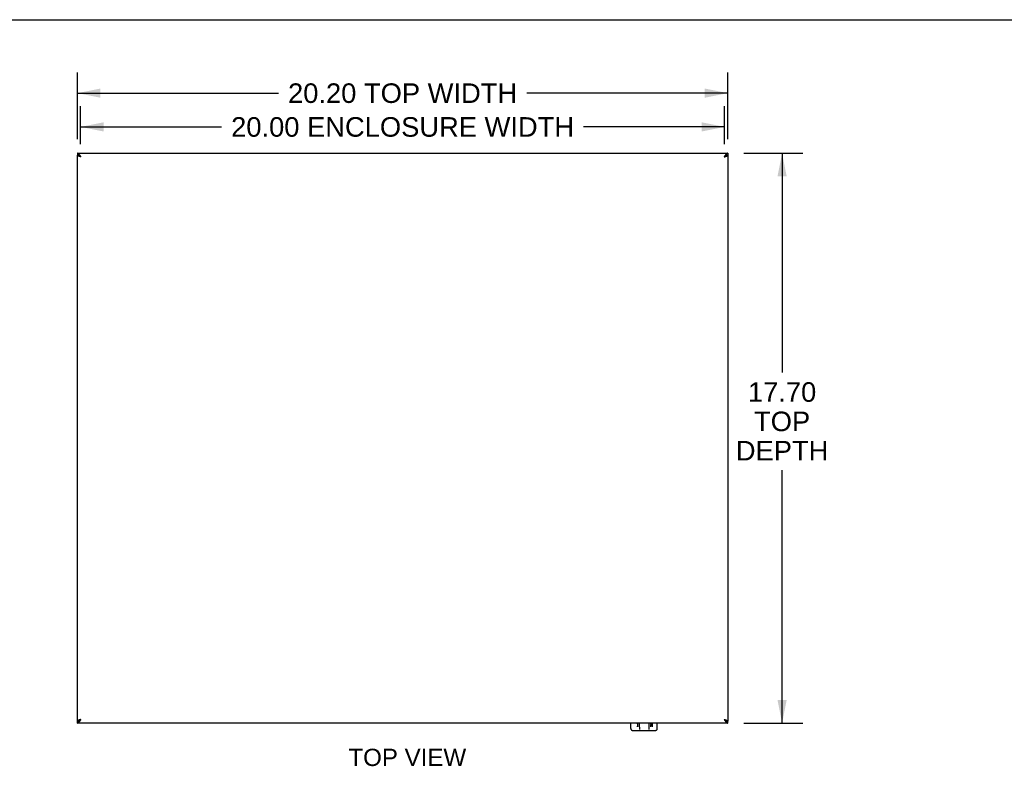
# Model space of a CAD drawing. Header units: inches. Extents: x 0 to 121, y 0 to 79.
# Tile 5 of 6: x 28 to 59, y 55 to 79. Entities that reach past the tile are written whole.
import ezdxf

# ---------------------------------------------------------------- set-up
doc = ezdxf.new("R2010")
doc.units = ezdxf.units.IN
doc.header["$LTSCALE"] = 6.678571
doc.header["$MEASUREMENT"] = 0
doc.layers.get('0').update_dxf_attribs({"linetype": 'CONTINUOUS'})
doc.layers.add('DIMENSIONS', color=7, linetype='CONTINUOUS')
doc.styles.get("Standard").update_dxf_attribs({"font": 'arial.ttf'})
doc.dimstyles.new('DIMSTYLE_1', dxfattribs={"dimtxt": 0.607143, "dimasz": 0.714286, "dimexe": 0.09, "dimexo": 0.07, "dimgap": 0.0425, "dimtad": 0, "dimtih": 1, "dimtoh": 1, "dimzin": 4, "dimdsep": 46, "dimtxsty": 'Standard', "dimblk": '_FILLED', "dimblk1": '_FILLED', "dimblk2": '_FILLED', "dimcen": 0.09, "dimazin": 1, "dimtfac": 1, "dimtofl": 0, "dimtmove": 0, "dimatfit": 3, "dimldrblk": '_FILLED', "dimfxl": 1, "dimtolj": 1, "dimtzin": 4, "dimarcsym": 0})

# ---------------------------------------------------------------- blocks, each defined once
blk = doc.blocks.new('_FILLED')
at = {"color": 0, "linetype": 'ByBlock'}
blk.add_solid([(0, 0), (-1, 0.2), (-1, -0.2)], dxfattribs=at)
blk = doc.blocks.new('*D1')
at = {"layer": 'DIMENSIONS', "color": 2, "linetype": 'Continuous'}
for p, q in [((50.721, 74.422), (52.55, 74.422)), ((51.907, 74.422), (51.907, 67.613)), ((51.907, 56.725), (51.907, 64.577)), ((50.721, 56.725), (52.55, 56.725))]:
    blk.add_line(p, q, dxfattribs=at)
at = {"layer": 'DIMENSIONS', "color": 2, "linetype": 'Continuous', "xscale": 0.7142857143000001, "yscale": 0.7142857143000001, "zscale": 0.7142857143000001}
for p, rotation in [((51.907, 74.422), 90), ((51.907, 56.725), 270)]:
    blk.add_blockref('_FILLED', p, dxfattribs=dict(at, rotation=rotation))
at = {"layer": 'DIMENSIONS', "color": 2, "linetype": 'Continuous', "insert": (51.907, 67.31), "char_height": 0.6071, "width": 2.86869, "attachment_point": 2, "line_spacing_factor": 0.9}
blk.add_mtext('17.70\\PTOP\\PDEPTH', dxfattribs=at)
blk = doc.blocks.new('*D2')
at = {"layer": 'DIMENSIONS', "color": 2, "linetype": 'Continuous'}
for p, q in [((30.121, 74.705), (30.121, 75.884)), ((50.121, 74.705), (50.121, 75.884)), ((30.121, 75.241), (34.5, 75.241)), ((50.121, 75.241), (45.742, 75.241))]:
    blk.add_line(p, q, dxfattribs=at)
at = {"layer": 'DIMENSIONS', "color": 2, "linetype": 'Continuous', "xscale": 0.7142857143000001, "yscale": 0.7142857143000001, "zscale": 0.7142857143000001, "rotation": 180}
blk.add_blockref('_FILLED', (30.121, 75.241), dxfattribs=at)
at = {"layer": 'DIMENSIONS', "color": 2, "linetype": 'Continuous', "xscale": 0.7142857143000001, "yscale": 0.7142857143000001, "zscale": 0.7142857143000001}
blk.add_blockref('_FILLED', (50.121, 75.241), dxfattribs=at)
at = {"layer": 'DIMENSIONS', "color": 2, "linetype": 'Continuous', "insert": (40.121, 75.544), "char_height": 0.60714, "width": 10.63516, "attachment_point": 2, "line_spacing_factor": 0.9}
blk.add_mtext('20.00 ENCLOSURE WIDTH', dxfattribs=at)
blk = doc.blocks.new('*D3')
at = {"layer": 'DIMENSIONS', "color": 2, "linetype": 'Continuous'}
for p, q in [((30.021, 74.862), (30.021, 76.932)), ((50.221, 74.862), (50.221, 76.932)), ((30.021, 76.29), (36.265, 76.29)), ((50.221, 76.29), (43.977, 76.29))]:
    blk.add_line(p, q, dxfattribs=at)
at = {"layer": 'DIMENSIONS', "color": 2, "linetype": 'Continuous', "xscale": 0.7142857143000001, "yscale": 0.7142857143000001, "zscale": 0.7142857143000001, "rotation": 180}
blk.add_blockref('_FILLED', (30.021, 76.29), dxfattribs=at)
at = {"layer": 'DIMENSIONS', "color": 2, "linetype": 'Continuous', "xscale": 0.7142857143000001, "yscale": 0.7142857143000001, "zscale": 0.7142857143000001}
blk.add_blockref('_FILLED', (50.221, 76.29), dxfattribs=at)
at = {"layer": 'DIMENSIONS', "color": 2, "linetype": 'Continuous', "insert": (40.121, 76.593), "char_height": 0.60714, "width": 7.10515, "attachment_point": 2, "line_spacing_factor": 0.9}
blk.add_mtext('20.20 TOP WIDTH', dxfattribs=at)

msp = doc.modelspace()

# ---------------------------------------------------------------- linework, layer by layer
at = {"color": 7, "linetype": 'Continuous'}
for p, q in [((0, 78.571), (121.429, 78.571)), ((30.021, 74.422), (30.021, 74.362)), ((30.133, 74.31), (30.124, 74.317)), ((50.221, 74.422), (50.221, 74.362)), ((30.021, 56.725), (30.021, 56.785)), ((47.211, 56.555), (47.211, 56.725)), ((47.413, 56.699), (47.412, 56.725)), ((47.413, 56.699), (47.413, 56.694)), ((47.413, 56.694), (47.415, 56.667)), ((47.415, 56.667), (47.416, 56.638)), ((47.416, 56.638), (47.417, 56.632)), ((47.417, 56.632), (47.418, 56.611)), ((47.418, 56.611), (47.417, 56.632)), ((47.773, 56.725), (47.764, 56.528)), ((47.83, 56.725), (47.824, 56.611)), ((47.826, 56.643), (47.824, 56.611)), ((47.827, 56.672), (47.826, 56.651)), ((47.826, 56.651), (47.826, 56.643)), ((47.827, 56.679), (47.83, 56.725)), ((47.827, 56.679), (47.827, 56.672)), ((47.83, 56.725), (47.829, 56.713)), ((47.881, 56.603), (47.886, 56.725)), ((48.03, 56.555), (48.03, 56.725)), ((50.109, 56.837), (50.118, 56.83)), ((50.221, 56.725), (50.221, 56.785)), ((47.271, 56.495), (47.971, 56.495))]:
    msp.add_line(p, q, dxfattribs=at)
at = {"color": 3, "linetype": 'Continuous'}
for p, q in [((30.021, 74.422), (50.221, 74.422)), ((30.021, 56.785), (30.021, 74.362)), ((50.109, 74.31), (50.122, 74.314)), ((50.221, 74.362), (50.221, 56.785)), ((50.221, 56.725), (30.021, 56.725)), ((30.133, 56.837), (30.119, 56.833))]:
    msp.add_line(p, q, dxfattribs=at)
for points in [[(30.133, 74.31), (30.128, 74.318), (30.124, 74.325), (30.119, 74.332), (30.114, 74.339), (30.11, 74.346), (30.105, 74.353), (30.1, 74.36), (30.096, 74.366), (30.091, 74.372), (30.086, 74.378), (30.082, 74.384), (30.077, 74.389), (30.072, 74.394), (30.068, 74.399), (30.063, 74.403), (30.058, 74.407), (30.054, 74.411), (30.049, 74.414), (30.044, 74.416), (30.04, 74.418), (30.035, 74.42), (30.03, 74.421), (30.026, 74.422), (30.021, 74.422)], [(30.133, 74.31), (30.119, 74.314), (30.113, 74.316), (30.106, 74.318), (30.1, 74.32), (30.093, 74.322), (30.087, 74.324), (30.081, 74.326), (30.075, 74.328), (30.069, 74.33), (30.064, 74.332), (30.059, 74.334), (30.054, 74.336), (30.049, 74.338), (30.045, 74.34), (30.041, 74.342), (30.037, 74.344), (30.034, 74.346), (30.031, 74.348), (30.028, 74.35), (30.026, 74.352), (30.024, 74.354), (30.023, 74.356), (30.022, 74.358), (30.021, 74.36), (30.021, 74.362)], [(50.221, 74.422), (50.216, 74.422), (50.212, 74.421), (50.207, 74.42), (50.202, 74.418), (50.198, 74.416), (50.193, 74.414), (50.188, 74.411), (50.184, 74.407), (50.179, 74.403), (50.174, 74.399), (50.17, 74.394), (50.165, 74.389), (50.16, 74.384), (50.156, 74.378), (50.151, 74.372), (50.146, 74.366), (50.142, 74.36), (50.137, 74.353), (50.132, 74.346), (50.128, 74.339), (50.123, 74.332), (50.118, 74.325), (50.114, 74.318), (50.109, 74.31)], [(50.122, 74.314), (50.129, 74.316), (50.136, 74.318), (50.142, 74.32), (50.149, 74.322), (50.155, 74.324), (50.161, 74.326), (50.167, 74.328), (50.173, 74.33), (50.178, 74.332), (50.183, 74.334), (50.188, 74.336), (50.193, 74.338), (50.197, 74.34), (50.201, 74.342), (50.205, 74.344), (50.208, 74.346), (50.211, 74.348), (50.214, 74.35), (50.216, 74.352), (50.218, 74.354), (50.219, 74.356), (50.22, 74.358), (50.221, 74.36), (50.221, 74.362)], [(30.021, 56.725), (30.026, 56.725), (30.03, 56.726), (30.035, 56.727), (30.04, 56.729), (30.044, 56.731), (30.049, 56.734), (30.054, 56.737), (30.058, 56.74), (30.063, 56.744), (30.068, 56.748), (30.072, 56.753), (30.077, 56.758), (30.082, 56.763), (30.086, 56.769), (30.091, 56.775), (30.096, 56.781), (30.1, 56.788), (30.105, 56.794), (30.11, 56.801), (30.114, 56.808), (30.119, 56.815), (30.124, 56.823), (30.128, 56.83), (30.133, 56.837)], [(30.119, 56.833), (30.113, 56.831), (30.106, 56.829), (30.1, 56.827), (30.093, 56.825), (30.087, 56.823), (30.081, 56.821), (30.075, 56.819), (30.069, 56.817), (30.064, 56.815), (30.059, 56.813), (30.054, 56.811), (30.049, 56.809), (30.045, 56.807), (30.041, 56.805), (30.037, 56.803), (30.034, 56.801), (30.031, 56.799), (30.028, 56.797), (30.026, 56.795), (30.024, 56.793), (30.023, 56.791), (30.022, 56.789), (30.021, 56.787), (30.021, 56.785)], [(50.109, 56.837), (50.122, 56.833), (50.129, 56.831), (50.136, 56.829), (50.142, 56.827), (50.149, 56.825), (50.155, 56.823), (50.161, 56.821), (50.167, 56.819), (50.173, 56.817), (50.178, 56.815), (50.183, 56.813), (50.188, 56.811), (50.193, 56.809), (50.197, 56.807), (50.201, 56.805), (50.205, 56.803), (50.208, 56.801), (50.211, 56.799), (50.214, 56.797), (50.216, 56.795), (50.218, 56.793), (50.219, 56.791), (50.22, 56.789), (50.221, 56.787), (50.221, 56.785)], [(50.109, 56.837), (50.114, 56.83), (50.118, 56.823), (50.123, 56.815), (50.128, 56.808), (50.132, 56.801), (50.137, 56.794), (50.142, 56.788), (50.146, 56.781), (50.151, 56.775), (50.156, 56.769), (50.16, 56.763), (50.165, 56.758), (50.17, 56.753), (50.174, 56.748), (50.179, 56.744), (50.184, 56.74), (50.188, 56.737), (50.193, 56.734), (50.198, 56.731), (50.202, 56.729), (50.207, 56.727), (50.212, 56.726), (50.216, 56.725), (50.221, 56.725)]]:
    msp.add_lwpolyline(points, dxfattribs=at)
at = {"color": 7, "linetype": 'Continuous'}
for points in [[(30.1, 74.333), (30.096, 74.336), (30.091, 74.339), (30.086, 74.342), (30.082, 74.345), (30.077, 74.347), (30.072, 74.349), (30.068, 74.351), (30.063, 74.353), (30.058, 74.355), (30.054, 74.357), (30.049, 74.358), (30.044, 74.359), (30.04, 74.36), (30.035, 74.361), (30.03, 74.362), (30.026, 74.362), (30.021, 74.362)], [(30.133, 74.31), (30.129, 74.313), (30.125, 74.315), (30.121, 74.318), (30.117, 74.321), (30.113, 74.323), (30.109, 74.326), (30.106, 74.328), (30.102, 74.331), (30.099, 74.334), (30.098, 74.335)], [(30.124, 74.317), (30.119, 74.32), (30.114, 74.324), (30.11, 74.327), (30.105, 74.33), (30.1, 74.333)], [(50.146, 74.336), (50.142, 74.333), (50.137, 74.33), (50.132, 74.327), (50.128, 74.324), (50.123, 74.32), (50.118, 74.317), (50.109, 74.31)], [(50.109, 74.31), (50.113, 74.313), (50.117, 74.315), (50.121, 74.318), (50.125, 74.321), (50.129, 74.323), (50.133, 74.326), (50.136, 74.328), (50.14, 74.331), (50.143, 74.334), (50.144, 74.335)], [(50.221, 74.362), (50.216, 74.362), (50.212, 74.362), (50.207, 74.361), (50.202, 74.36), (50.198, 74.359), (50.193, 74.358), (50.188, 74.357), (50.184, 74.355), (50.179, 74.353), (50.174, 74.351), (50.17, 74.349), (50.165, 74.347), (50.16, 74.345), (50.156, 74.342), (50.151, 74.339), (50.146, 74.336)], [(30.021, 56.785), (30.026, 56.785), (30.03, 56.786), (30.035, 56.786), (30.04, 56.787), (30.044, 56.788), (30.049, 56.789), (30.054, 56.791), (30.058, 56.792), (30.063, 56.794), (30.068, 56.796), (30.072, 56.798), (30.077, 56.8), (30.082, 56.803), (30.086, 56.806), (30.091, 56.808), (30.096, 56.811)], [(30.096, 56.811), (30.1, 56.814), (30.105, 56.817), (30.11, 56.821), (30.114, 56.824), (30.119, 56.827), (30.124, 56.83), (30.133, 56.837)], [(30.133, 56.837), (30.129, 56.835), (30.125, 56.832), (30.121, 56.829), (30.117, 56.827), (30.113, 56.824), (30.109, 56.822), (30.106, 56.819), (30.102, 56.816), (30.099, 56.814), (30.098, 56.813)], [(47.468, 56.725), (47.47, 56.691), (47.473, 56.622)], [(47.473, 56.622), (47.475, 56.593), (47.478, 56.528)], [(50.109, 56.837), (50.113, 56.835), (50.117, 56.832), (50.121, 56.829), (50.125, 56.827), (50.129, 56.824), (50.133, 56.822), (50.136, 56.819), (50.14, 56.816), (50.143, 56.814), (50.144, 56.813)], [(50.118, 56.83), (50.123, 56.827), (50.128, 56.824), (50.132, 56.821), (50.137, 56.817), (50.142, 56.814)], [(50.142, 56.814), (50.146, 56.811), (50.151, 56.808), (50.156, 56.806), (50.16, 56.803), (50.165, 56.8), (50.17, 56.798), (50.174, 56.796), (50.179, 56.794), (50.184, 56.792), (50.188, 56.791), (50.193, 56.789), (50.198, 56.788), (50.202, 56.787), (50.207, 56.786), (50.212, 56.786), (50.216, 56.785), (50.221, 56.785)], [(47.211, 56.554), (47.212, 56.551), (47.212, 56.544), (47.214, 56.537), (47.217, 56.53), (47.22, 56.524), (47.224, 56.518), (47.229, 56.513), (47.234, 56.508), (47.24, 56.504), (47.246, 56.5), (47.253, 56.498), (47.26, 56.496), (47.267, 56.495), (47.271, 56.495)], [(47.971, 56.495), (47.975, 56.495), (47.982, 56.496), (47.989, 56.498), (47.996, 56.5), (48.002, 56.504), (48.008, 56.508), (48.013, 56.513), (48.018, 56.518), (48.022, 56.524), (48.025, 56.53), (48.028, 56.537), (48.029, 56.544), (48.03, 56.551), (48.03, 56.554)]]:
    msp.add_lwpolyline(points, dxfattribs=at)

# ---------------------------------------------------------------- texts
at = {"layer": 'DIMENSIONS', "color": 2, "linetype": 'Continuous', "insert": (40.267, 55.927), "char_height": 0.5357, "width": 3.65042, "attachment_point": 2, "line_spacing_factor": 0.9}
msp.add_mtext('TOP VIEW', dxfattribs=at)

# ---------------------------------------------------------------- dimensions: what is measured, and where the dimension line sits
at = {"layer": 'DIMENSIONS', "color": 2, "linetype": 'Continuous'}
for base, p1, p2, angle, text, picture, middle in [((30.021, 76.29), (50.221, 74.792), (30.021, 74.792), 180, '<> TOP WIDTH', '*D3', (40.121, 76.29)), ((51.907, 56.725), (50.651, 74.422), (50.651, 56.725), 270, '<>\\PTOP\\PDEPTH', '*D1', (51.907, 66.095))]:
    dim = msp.add_linear_dim(base=base, p1=p1, p2=p2, angle=angle, text=text, dimstyle='DIMSTYLE_1', dxfattribs=at)
    dim.commit()
    dim.dimension.update_dxf_attribs({"geometry": picture, "text_midpoint": middle, "dimtype": 160})
dim = msp.add_linear_dim(base=(50.121, 75.241), p1=(30.121, 75.954), p2=(50.121, 75.954), text='<> ENCLOSURE WIDTH', dimstyle='DIMSTYLE_1', dxfattribs=at)
dim.commit()
dim.dimension.update_dxf_attribs({"geometry": '*D2', "text_midpoint": (40.121, 75.241), "dimtype": 160})

doc.saveas('drawing.dxf')
